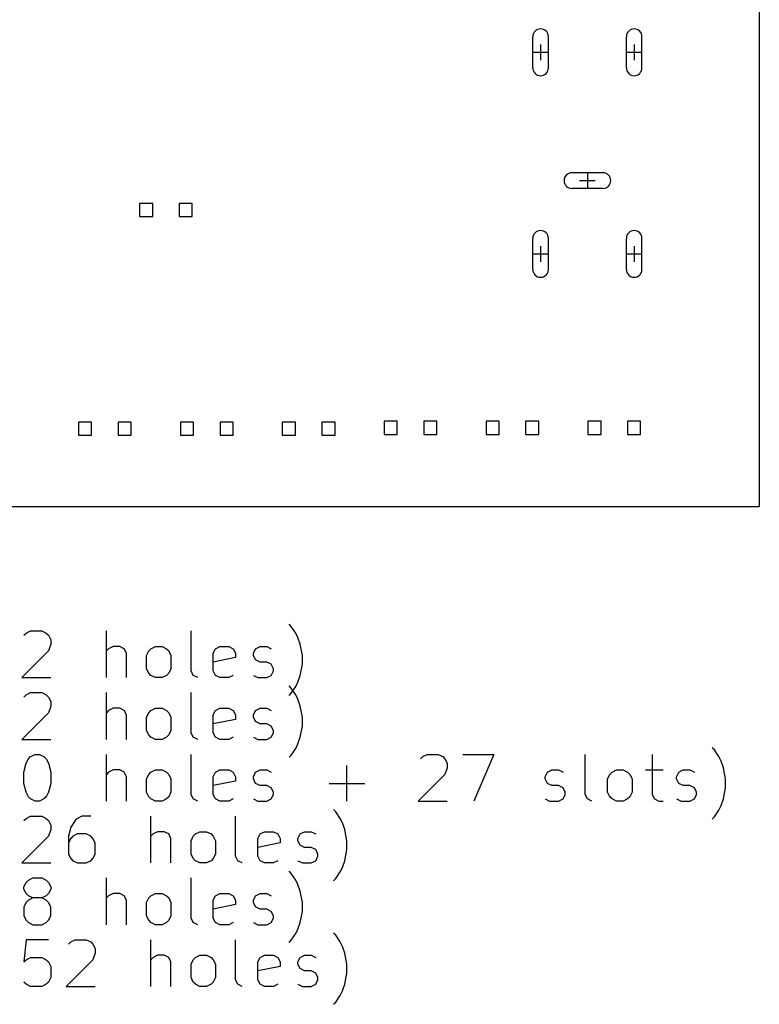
# Model space of a CAD drawing. Extents: x -0.06 to 3.74, y -5 to 0.
# Tile 3 of 4: x 1.87 to 3.74, y -5 to -2.51. Entities that reach past the tile are written whole.
import ezdxf

# ---------------------------------------------------------------- set-up
doc = ezdxf.new("R2010")
doc.units = 0
doc.header["$MEASUREMENT"] = 0
doc.layers.add('BLACK', color=7, linetype='CONTINUOUS')

msp = doc.modelspace()

# ---------------------------------------------------------------- linework, layer by layer
at = {"layer": 'BLACK', "linetype": 'CONTINUOUS'}
for p, q in [((3.74016, 0), (3.74016, -3.74016)), ((3.16831, -2.63332), (3.16831, -2.55458)), ((3.20769, -2.63332), (3.20769, -2.55458)), ((3.40454, -2.63332), (3.40454, -2.55458)), ((3.44391, -2.63332), (3.44391, -2.55458)), ((3.188, -2.57427), (3.188, -2.61364)), ((3.42422, -2.57427), (3.42422, -2.61364)), ((3.16831, -2.59395), (3.20769, -2.59395)), ((3.40454, -2.59395), (3.44391, -2.59395)), ((3.34548, -2.89824), (3.26674, -2.89824)), ((3.30611, -2.89824), (3.30611, -2.93761)), ((3.28643, -2.91792), (3.3258, -2.91792)), ((3.34548, -2.93761), (3.26674, -2.93761)), ((2.20856, -2.97544), (2.17544, -2.97544)), ((2.17544, -2.97544), (2.17544, -3.00856)), ((2.20856, -3.00856), (2.20856, -2.97544)), ((2.30856, -2.97544), (2.27544, -2.97544)), ((2.27544, -2.97544), (2.27544, -3.00856)), ((2.30856, -3.00856), (2.30856, -2.97544)), ((2.17544, -3.00856), (2.20856, -3.00856)), ((2.27544, -3.00856), (2.30856, -3.00856)), ((3.16831, -3.14233), (3.16831, -3.06359)), ((3.20769, -3.14233), (3.20769, -3.06359)), ((3.40454, -3.14233), (3.40454, -3.06359)), ((3.44391, -3.14233), (3.44391, -3.06359)), ((3.16831, -3.10296), (3.20769, -3.10296)), ((3.188, -3.08328), (3.188, -3.12265)), ((3.40454, -3.10296), (3.44391, -3.10296)), ((3.42422, -3.08328), (3.42422, -3.12265)), ((2.05436, -3.52744), (2.02123, -3.52744)), ((2.02123, -3.52744), (2.02123, -3.56056)), ((2.05436, -3.56056), (2.05436, -3.52744)), ((2.15436, -3.52744), (2.12123, -3.52744)), ((2.12123, -3.52744), (2.12123, -3.56056)), ((2.15436, -3.56056), (2.15436, -3.52744)), ((2.3116, -3.52744), (2.27847, -3.52744)), ((2.27847, -3.52744), (2.27847, -3.56056)), ((2.3116, -3.56056), (2.3116, -3.52744)), ((2.4116, -3.52744), (2.37847, -3.52744)), ((2.37847, -3.52744), (2.37847, -3.56056)), ((2.4116, -3.56056), (2.4116, -3.52744)), ((2.56884, -3.52744), (2.53571, -3.52744)), ((2.53571, -3.52744), (2.53571, -3.56056)), ((2.56884, -3.56056), (2.56884, -3.52744)), ((2.66884, -3.52744), (2.63571, -3.52744)), ((2.63571, -3.52744), (2.63571, -3.56056)), ((2.66884, -3.56056), (2.66884, -3.52744)), ((2.82608, -3.52544), (2.79296, -3.52544)), ((2.79296, -3.52544), (2.79296, -3.55856)), ((2.82608, -3.55856), (2.82608, -3.52544)), ((2.92608, -3.52544), (2.89296, -3.52544)), ((2.89296, -3.52544), (2.89296, -3.55856)), ((2.92608, -3.55856), (2.92608, -3.52544)), ((3.08332, -3.52544), (3.0502, -3.52544)), ((3.0502, -3.52544), (3.0502, -3.55856)), ((3.08332, -3.55856), (3.08332, -3.52544)), ((3.18332, -3.52544), (3.1502, -3.52544)), ((3.1502, -3.52544), (3.1502, -3.55856)), ((3.18332, -3.55856), (3.18332, -3.52544)), ((3.34056, -3.52544), (3.30744, -3.52544)), ((3.30744, -3.52544), (3.30744, -3.55856)), ((3.34056, -3.55856), (3.34056, -3.52544)), ((3.44056, -3.52544), (3.40744, -3.52544)), ((3.40744, -3.52544), (3.40744, -3.55856)), ((3.44056, -3.55856), (3.44056, -3.52544)), ((2.02123, -3.56056), (2.05436, -3.56056)), ((2.12123, -3.56056), (2.15436, -3.56056)), ((2.27847, -3.56056), (2.3116, -3.56056)), ((2.37847, -3.56056), (2.4116, -3.56056)), ((2.53571, -3.56056), (2.56884, -3.56056)), ((2.63571, -3.56056), (2.66884, -3.56056)), ((2.79296, -3.55856), (2.82608, -3.55856)), ((2.89296, -3.55856), (2.92608, -3.55856)), ((3.0502, -3.55856), (3.08332, -3.55856)), ((3.1502, -3.55856), (3.18332, -3.55856)), ((3.30744, -3.55856), (3.34056, -3.55856)), ((3.40744, -3.55856), (3.44056, -3.55856)), ((0, -3.74016), (3.74016, -3.74016)), ((2.55835, -4.04317), (2.55273, -4.03754)), ((2.5696, -4.06004), (2.55835, -4.04317)), ((1.88344, -4.06566), (1.88906, -4.06004)), ((1.88906, -4.06004), (1.90031, -4.05442)), ((1.90031, -4.05442), (1.92843, -4.05442)), ((1.92843, -4.05442), (1.93968, -4.06004)), ((1.93968, -4.06004), (1.9453, -4.06566)), ((1.9453, -4.06566), (1.95093, -4.07691)), ((2.09154, -4.17253), (2.09154, -4.05442)), ((2.30526, -4.15565), (2.30526, -4.05442)), ((2.57522, -4.07129), (2.5696, -4.06004)), ((2.58085, -4.08816), (2.57522, -4.07129)), ((1.95093, -4.08816), (1.9453, -4.10503)), ((1.95093, -4.07691), (1.95093, -4.08816)), ((2.09716, -4.09941), (2.09154, -4.10503)), ((2.10841, -4.09379), (2.09716, -4.09941)), ((2.12528, -4.09379), (2.10841, -4.09379)), ((2.13653, -4.09941), (2.12528, -4.09379)), ((2.14215, -4.11066), (2.13653, -4.09941)), ((2.1984, -4.10503), (2.20402, -4.09941)), ((2.20402, -4.09941), (2.21527, -4.09379)), ((2.21527, -4.09379), (2.23214, -4.09379)), ((2.23214, -4.09379), (2.24339, -4.09941)), ((2.24339, -4.09941), (2.24902, -4.10503)), ((2.3615, -4.11066), (2.36713, -4.09941)), ((2.36713, -4.09941), (2.37837, -4.09379)), ((2.37837, -4.09379), (2.40087, -4.09379)), ((2.40087, -4.09379), (2.41212, -4.09941)), ((2.41212, -4.09941), (2.41774, -4.11066)), ((2.46274, -4.11066), (2.46836, -4.09941)), ((2.46836, -4.09941), (2.47961, -4.09379)), ((2.47961, -4.09379), (2.49648, -4.09379)), ((2.49648, -4.09379), (2.50773, -4.09941)), ((2.58647, -4.11628), (2.58085, -4.08816)), ((1.9453, -4.10503), (1.87781, -4.17253)), ((2.14215, -4.17253), (2.14215, -4.11066)), ((2.19277, -4.11628), (2.1984, -4.10503)), ((2.19277, -4.15003), (2.19277, -4.11628)), ((2.24902, -4.10503), (2.25464, -4.11628)), ((2.25464, -4.11628), (2.25464, -4.15003)), ((2.3615, -4.15565), (2.3615, -4.11066)), ((2.41774, -4.12191), (2.3615, -4.13316)), ((2.41774, -4.11066), (2.41774, -4.12191)), ((2.46274, -4.11628), (2.46274, -4.11066)), ((2.46836, -4.12753), (2.46274, -4.11628)), ((2.58647, -4.13878), (2.58647, -4.11628)), ((2.1984, -4.16128), (2.19277, -4.15003)), ((2.25464, -4.15003), (2.24902, -4.16128)), ((2.47961, -4.13316), (2.46836, -4.12753)), ((2.49648, -4.13316), (2.47961, -4.13316)), ((2.50773, -4.13878), (2.49648, -4.13316)), ((2.51336, -4.15003), (2.50773, -4.13878)), ((2.51336, -4.15565), (2.51336, -4.15003)), ((2.58085, -4.1669), (2.58647, -4.13878)), ((1.87781, -4.17253), (1.95093, -4.17253)), ((2.20402, -4.1669), (2.1984, -4.16128)), ((2.21527, -4.17253), (2.20402, -4.1669)), ((2.23214, -4.17253), (2.21527, -4.17253)), ((2.24339, -4.1669), (2.23214, -4.17253)), ((2.24902, -4.16128), (2.24339, -4.1669)), ((2.31088, -4.1669), (2.30526, -4.15565)), ((2.32213, -4.17253), (2.31088, -4.1669)), ((2.36713, -4.1669), (2.3615, -4.15565)), ((2.37837, -4.17253), (2.36713, -4.1669)), ((2.40087, -4.17253), (2.37837, -4.17253)), ((2.41212, -4.1669), (2.40087, -4.17253)), ((2.46274, -4.1669), (2.47399, -4.17253)), ((2.47399, -4.17253), (2.49648, -4.17253)), ((2.49648, -4.17253), (2.50773, -4.1669)), ((2.50773, -4.1669), (2.51336, -4.15565)), ((2.57522, -4.18377), (2.58085, -4.1669)), ((2.55835, -4.19907), (2.55273, -4.19345)), ((2.55835, -4.2119), (2.5696, -4.19502)), ((2.5696, -4.21594), (2.55835, -4.19907)), ((2.5696, -4.19502), (2.57522, -4.18377)), ((1.88344, -4.22157), (1.88906, -4.21594)), ((1.88906, -4.21594), (1.90031, -4.21032)), ((1.90031, -4.21032), (1.92843, -4.21032)), ((1.92843, -4.21032), (1.93968, -4.21594)), ((1.93968, -4.21594), (1.9453, -4.22157)), ((1.9453, -4.22157), (1.95093, -4.23282)), ((2.09154, -4.32843), (2.09154, -4.21032)), ((2.30526, -4.31156), (2.30526, -4.21032)), ((2.55273, -4.21752), (2.55835, -4.2119)), ((2.57522, -4.22719), (2.5696, -4.21594)), ((1.95093, -4.24407), (1.9453, -4.26094)), ((1.95093, -4.23282), (1.95093, -4.24407)), ((2.10841, -4.24969), (2.09716, -4.25531)), ((2.12528, -4.24969), (2.10841, -4.24969)), ((2.13653, -4.25531), (2.12528, -4.24969)), ((2.20402, -4.25531), (2.21527, -4.24969)), ((2.21527, -4.24969), (2.23214, -4.24969)), ((2.23214, -4.24969), (2.24339, -4.25531)), ((2.36713, -4.25531), (2.37837, -4.24969)), ((2.37837, -4.24969), (2.40087, -4.24969)), ((2.40087, -4.24969), (2.41212, -4.25531)), ((2.46836, -4.25531), (2.47961, -4.24969)), ((2.47961, -4.24969), (2.49648, -4.24969)), ((2.49648, -4.24969), (2.50773, -4.25531)), ((2.58085, -4.24407), (2.57522, -4.22719)), ((2.58647, -4.27219), (2.58085, -4.24407)), ((1.9453, -4.26094), (1.87781, -4.32843)), ((2.09716, -4.25531), (2.09154, -4.26094)), ((2.14215, -4.26656), (2.13653, -4.25531)), ((2.14215, -4.32843), (2.14215, -4.26656)), ((2.19277, -4.27219), (2.1984, -4.26094)), ((2.19277, -4.30593), (2.19277, -4.27219)), ((2.1984, -4.26094), (2.20402, -4.25531)), ((2.24339, -4.25531), (2.24902, -4.26094)), ((2.24902, -4.26094), (2.25464, -4.27219)), ((2.25464, -4.27219), (2.25464, -4.30593)), ((2.3615, -4.26656), (2.36713, -4.25531)), ((2.3615, -4.31156), (2.3615, -4.26656)), ((2.41212, -4.25531), (2.41774, -4.26656)), ((2.41774, -4.26656), (2.41774, -4.27781)), ((2.46274, -4.26656), (2.46836, -4.25531)), ((2.46274, -4.27219), (2.46274, -4.26656)), ((2.46836, -4.28344), (2.46274, -4.27219)), ((2.58647, -4.29469), (2.58647, -4.27219)), ((2.41774, -4.27781), (2.3615, -4.28906)), ((2.47961, -4.28906), (2.46836, -4.28344)), ((2.49648, -4.28906), (2.47961, -4.28906)), ((2.50773, -4.29469), (2.49648, -4.28906)), ((2.51336, -4.30593), (2.50773, -4.29469)), ((2.58085, -4.32281), (2.58647, -4.29469)), ((2.1984, -4.31718), (2.19277, -4.30593)), ((2.20402, -4.32281), (2.1984, -4.31718)), ((2.21527, -4.32843), (2.20402, -4.32281)), ((2.24339, -4.32281), (2.23214, -4.32843)), ((2.24902, -4.31718), (2.24339, -4.32281)), ((2.25464, -4.30593), (2.24902, -4.31718)), ((2.31088, -4.32281), (2.30526, -4.31156)), ((2.32213, -4.32843), (2.31088, -4.32281)), ((2.36713, -4.32281), (2.3615, -4.31156)), ((2.37837, -4.32843), (2.36713, -4.32281)), ((2.41212, -4.32281), (2.40087, -4.32843)), ((2.46274, -4.32281), (2.47399, -4.32843)), ((2.49648, -4.32843), (2.50773, -4.32281)), ((2.50773, -4.32281), (2.51336, -4.31156)), ((2.51336, -4.31156), (2.51336, -4.30593)), ((2.57522, -4.33968), (2.58085, -4.32281)), ((1.87781, -4.32843), (1.95093, -4.32843)), ((2.23214, -4.32843), (2.21527, -4.32843)), ((2.40087, -4.32843), (2.37837, -4.32843)), ((2.47399, -4.32843), (2.49648, -4.32843)), ((2.5696, -4.35093), (2.57522, -4.33968)), ((3.62697, -4.35498), (3.62134, -4.34935)), ((1.89468, -4.37747), (1.90031, -4.37185)), ((1.90031, -4.37185), (1.91156, -4.36623)), ((1.91156, -4.36623), (1.92281, -4.36623)), ((1.92281, -4.36623), (1.93406, -4.37185)), ((1.93406, -4.37185), (1.93968, -4.37747)), ((2.09154, -4.48434), (2.09154, -4.36623)), ((2.30526, -4.46746), (2.30526, -4.36623)), ((2.55273, -4.37343), (2.55835, -4.3678)), ((2.55835, -4.3678), (2.5696, -4.35093)), ((2.88456, -4.37747), (2.89019, -4.37185)), ((2.89019, -4.37185), (2.90143, -4.36623)), ((2.90143, -4.36623), (2.92956, -4.36623)), ((2.92956, -4.36623), (2.9408, -4.37185)), ((2.9408, -4.37185), (2.94643, -4.37747)), ((2.99142, -4.36623), (3.07016, -4.36623)), ((3.07016, -4.36623), (3.01954, -4.48434)), ((3.30076, -4.46746), (3.30076, -4.36623)), ((3.46949, -4.36623), (3.46949, -4.46746)), ((3.63822, -4.37185), (3.62697, -4.35498)), ((3.64384, -4.3831), (3.63822, -4.37185)), ((1.88344, -4.41122), (1.88906, -4.38872)), ((1.88906, -4.38872), (1.89468, -4.37747)), ((1.93968, -4.37747), (1.9453, -4.38872)), ((1.9453, -4.38872), (1.95093, -4.41122)), ((2.69896, -4.48434), (2.69896, -4.39435)), ((2.94643, -4.37747), (2.95205, -4.38872)), ((2.95205, -4.38872), (2.95205, -4.39997)), ((3.64947, -4.39997), (3.64384, -4.3831)), ((1.88344, -4.43934), (1.88344, -4.41122)), ((1.95093, -4.41122), (1.95093, -4.43934)), ((2.09716, -4.41122), (2.09154, -4.41684)), ((2.10841, -4.4056), (2.09716, -4.41122)), ((2.12528, -4.4056), (2.10841, -4.4056)), ((2.13653, -4.41122), (2.12528, -4.4056)), ((2.14215, -4.42247), (2.13653, -4.41122)), ((2.14215, -4.48434), (2.14215, -4.42247)), ((2.19277, -4.42809), (2.1984, -4.41684)), ((2.1984, -4.41684), (2.20402, -4.41122)), ((2.20402, -4.41122), (2.21527, -4.4056)), ((2.21527, -4.4056), (2.23214, -4.4056)), ((2.23214, -4.4056), (2.24339, -4.41122)), ((2.24339, -4.41122), (2.24902, -4.41684)), ((2.24902, -4.41684), (2.25464, -4.42809)), ((2.3615, -4.42247), (2.36713, -4.41122)), ((2.3615, -4.46746), (2.3615, -4.42247)), ((2.36713, -4.41122), (2.37837, -4.4056)), ((2.37837, -4.4056), (2.40087, -4.4056)), ((2.40087, -4.4056), (2.41212, -4.41122)), ((2.41212, -4.41122), (2.41774, -4.42247)), ((2.41774, -4.42247), (2.41774, -4.43372)), ((2.46274, -4.42247), (2.46836, -4.41122)), ((2.46274, -4.42809), (2.46274, -4.42247)), ((2.46836, -4.41122), (2.47961, -4.4056)), ((2.47961, -4.4056), (2.49648, -4.4056)), ((2.49648, -4.4056), (2.50773, -4.41122)), ((2.94643, -4.41684), (2.87894, -4.48434)), ((2.95205, -4.39997), (2.94643, -4.41684)), ((3.19952, -4.42247), (3.20515, -4.41122)), ((3.19952, -4.42809), (3.19952, -4.42247)), ((3.20515, -4.41122), (3.21639, -4.4056)), ((3.21639, -4.4056), (3.23327, -4.4056)), ((3.23327, -4.4056), (3.24452, -4.41122)), ((3.357, -4.42809), (3.36263, -4.41684)), ((3.36263, -4.41684), (3.36825, -4.41122)), ((3.36825, -4.41122), (3.3795, -4.4056)), ((3.3795, -4.4056), (3.39637, -4.4056)), ((3.39637, -4.4056), (3.40762, -4.41122)), ((3.40762, -4.41122), (3.41325, -4.41684)), ((3.41325, -4.41684), (3.41887, -4.42809)), ((3.45262, -4.4056), (3.49761, -4.4056)), ((3.53136, -4.42247), (3.53698, -4.41122)), ((3.53136, -4.42809), (3.53136, -4.42247)), ((3.53698, -4.41122), (3.54823, -4.4056)), ((3.54823, -4.4056), (3.5651, -4.4056)), ((3.5651, -4.4056), (3.57635, -4.41122)), ((3.65509, -4.42809), (3.64947, -4.39997)), ((1.88906, -4.46184), (1.88344, -4.43934)), ((1.95093, -4.43934), (1.9453, -4.46184)), ((2.19277, -4.46184), (2.19277, -4.42809)), ((2.25464, -4.42809), (2.25464, -4.46184)), ((2.41774, -4.43372), (2.3615, -4.44497)), ((2.46836, -4.43934), (2.46274, -4.42809)), ((2.47961, -4.44497), (2.46836, -4.43934)), ((2.49648, -4.44497), (2.47961, -4.44497)), ((2.50773, -4.45059), (2.49648, -4.44497)), ((2.65397, -4.43934), (2.74395, -4.43934)), ((3.20515, -4.43934), (3.19952, -4.42809)), ((3.21639, -4.44497), (3.20515, -4.43934)), ((3.23327, -4.44497), (3.21639, -4.44497)), ((3.24452, -4.45059), (3.23327, -4.44497)), ((3.357, -4.46184), (3.357, -4.42809)), ((3.41887, -4.42809), (3.41887, -4.46184)), ((3.53698, -4.43934), (3.53136, -4.42809)), ((3.54823, -4.44497), (3.53698, -4.43934)), ((3.5651, -4.44497), (3.54823, -4.44497)), ((3.57635, -4.45059), (3.5651, -4.44497)), ((3.65509, -4.45059), (3.65509, -4.42809)), ((1.89468, -4.47309), (1.88906, -4.46184)), ((1.90031, -4.47871), (1.89468, -4.47309)), ((1.93968, -4.47309), (1.93406, -4.47871)), ((1.9453, -4.46184), (1.93968, -4.47309)), ((2.1984, -4.47309), (2.19277, -4.46184)), ((2.20402, -4.47871), (2.1984, -4.47309)), ((2.24902, -4.47309), (2.24339, -4.47871)), ((2.25464, -4.46184), (2.24902, -4.47309)), ((2.31088, -4.47871), (2.30526, -4.46746)), ((2.36713, -4.47871), (2.3615, -4.46746)), ((2.51336, -4.46184), (2.50773, -4.45059)), ((2.50773, -4.47871), (2.51336, -4.46746)), ((2.51336, -4.46746), (2.51336, -4.46184)), ((3.25014, -4.46184), (3.24452, -4.45059)), ((3.24452, -4.47871), (3.25014, -4.46746)), ((3.25014, -4.46746), (3.25014, -4.46184)), ((3.30638, -4.47871), (3.30076, -4.46746)), ((3.36263, -4.47309), (3.357, -4.46184)), ((3.36825, -4.47871), (3.36263, -4.47309)), ((3.41325, -4.47309), (3.40762, -4.47871)), ((3.41887, -4.46184), (3.41325, -4.47309)), ((3.46949, -4.46746), (3.47511, -4.47871)), ((3.58197, -4.46184), (3.57635, -4.45059)), ((3.57635, -4.47871), (3.58197, -4.46746)), ((3.58197, -4.46746), (3.58197, -4.46184)), ((3.64947, -4.47871), (3.65509, -4.45059)), ((1.91156, -4.48434), (1.90031, -4.47871)), ((1.92281, -4.48434), (1.91156, -4.48434)), ((1.93406, -4.47871), (1.92281, -4.48434)), ((2.21527, -4.48434), (2.20402, -4.47871)), ((2.23214, -4.48434), (2.21527, -4.48434)), ((2.24339, -4.47871), (2.23214, -4.48434)), ((2.32213, -4.48434), (2.31088, -4.47871)), ((2.37837, -4.48434), (2.36713, -4.47871)), ((2.40087, -4.48434), (2.37837, -4.48434)), ((2.41212, -4.47871), (2.40087, -4.48434)), ((2.46274, -4.47871), (2.47399, -4.48434)), ((2.47399, -4.48434), (2.49648, -4.48434)), ((2.49648, -4.48434), (2.50773, -4.47871)), ((2.87894, -4.48434), (2.95205, -4.48434)), ((3.19952, -4.47871), (3.21077, -4.48434)), ((3.21077, -4.48434), (3.23327, -4.48434)), ((3.23327, -4.48434), (3.24452, -4.47871)), ((3.31763, -4.48434), (3.30638, -4.47871)), ((3.3795, -4.48434), (3.36825, -4.47871)), ((3.39637, -4.48434), (3.3795, -4.48434)), ((3.40762, -4.47871), (3.39637, -4.48434)), ((3.47511, -4.47871), (3.48636, -4.48434)), ((3.48636, -4.48434), (3.49761, -4.48434)), ((3.53136, -4.47871), (3.5426, -4.48434)), ((3.5426, -4.48434), (3.5651, -4.48434)), ((3.5651, -4.48434), (3.57635, -4.47871)), ((3.63822, -4.50683), (3.64384, -4.49558)), ((3.64384, -4.49558), (3.64947, -4.47871)), ((1.88906, -4.52776), (1.90031, -4.52213)), ((1.90031, -4.52213), (1.92843, -4.52213)), ((1.92843, -4.52213), (1.93968, -4.52776)), ((2.02967, -4.52213), (2.01842, -4.52776)), ((2.05217, -4.52213), (2.02967, -4.52213)), ((2.20402, -4.64024), (2.20402, -4.52213)), ((2.41774, -4.62337), (2.41774, -4.52213)), ((2.67084, -4.51088), (2.66521, -4.50526)), ((2.68209, -4.52776), (2.67084, -4.51088)), ((3.62697, -4.52371), (3.63822, -4.50683)), ((1.88344, -4.53338), (1.88906, -4.52776)), ((1.93968, -4.52776), (1.9453, -4.53338)), ((1.9453, -4.53338), (1.95093, -4.54463)), ((1.95093, -4.54463), (1.95093, -4.55588)), ((2.0128, -4.53338), (2.00155, -4.55025)), ((2.01842, -4.52776), (2.0128, -4.53338)), ((2.68771, -4.539), (2.68209, -4.52776)), ((2.69334, -4.55588), (2.68771, -4.539)), ((3.62134, -4.52933), (3.62697, -4.52371)), ((1.9453, -4.57275), (1.87781, -4.64024)), ((1.95093, -4.55588), (1.9453, -4.57275)), ((2.00155, -4.55025), (1.99592, -4.57275)), ((1.99592, -4.57275), (1.99592, -4.61774)), ((2.00717, -4.57275), (2.00155, -4.57837)), ((2.01842, -4.56713), (2.00717, -4.57275)), ((2.04092, -4.56713), (2.01842, -4.56713)), ((2.05217, -4.57275), (2.04092, -4.56713)), ((2.05779, -4.57837), (2.05217, -4.57275)), ((2.20965, -4.56713), (2.20402, -4.57275)), ((2.22089, -4.5615), (2.20965, -4.56713)), ((2.23777, -4.5615), (2.22089, -4.5615)), ((2.24902, -4.56713), (2.23777, -4.5615)), ((2.25464, -4.57837), (2.24902, -4.56713)), ((2.30526, -4.584), (2.31088, -4.57275)), ((2.31088, -4.57275), (2.31651, -4.56713)), ((2.31651, -4.56713), (2.32776, -4.5615)), ((2.32776, -4.5615), (2.34463, -4.5615)), ((2.34463, -4.5615), (2.35588, -4.56713)), ((2.35588, -4.56713), (2.3615, -4.57275)), ((2.3615, -4.57275), (2.36713, -4.584)), ((2.47399, -4.57837), (2.47961, -4.56713)), ((2.47961, -4.56713), (2.49086, -4.5615)), ((2.49086, -4.5615), (2.51336, -4.5615)), ((2.51336, -4.5615), (2.52461, -4.56713)), ((2.52461, -4.56713), (2.53023, -4.57837)), ((2.57522, -4.57837), (2.58085, -4.56713)), ((2.58085, -4.56713), (2.5921, -4.5615)), ((2.5921, -4.5615), (2.60897, -4.5615)), ((2.60897, -4.5615), (2.62022, -4.56713)), ((2.69896, -4.584), (2.69334, -4.55588)), ((2.00155, -4.57837), (1.99592, -4.58962)), ((2.06341, -4.58962), (2.05779, -4.57837)), ((2.06341, -4.61774), (2.06341, -4.58962)), ((2.25464, -4.64024), (2.25464, -4.57837)), ((2.30526, -4.61774), (2.30526, -4.584)), ((2.36713, -4.584), (2.36713, -4.61774)), ((2.47399, -4.62337), (2.47399, -4.57837)), ((2.53023, -4.58962), (2.47399, -4.60087)), ((2.53023, -4.57837), (2.53023, -4.58962)), ((2.57522, -4.584), (2.57522, -4.57837)), ((2.58085, -4.59525), (2.57522, -4.584)), ((2.5921, -4.60087), (2.58085, -4.59525)), ((2.69896, -4.6065), (2.69896, -4.584)), ((1.99592, -4.61774), (2.00155, -4.62899)), ((2.05779, -4.62899), (2.06341, -4.61774)), ((2.31088, -4.62899), (2.30526, -4.61774)), ((2.36713, -4.61774), (2.3615, -4.62899)), ((2.60897, -4.60087), (2.5921, -4.60087)), ((2.62022, -4.6065), (2.60897, -4.60087)), ((2.62584, -4.61774), (2.62022, -4.6065)), ((2.62584, -4.62337), (2.62584, -4.61774)), ((2.69334, -4.63462), (2.69896, -4.6065)), ((1.87781, -4.64024), (1.95093, -4.64024)), ((2.00155, -4.62899), (2.00717, -4.63462)), ((2.00717, -4.63462), (2.01842, -4.64024)), ((2.01842, -4.64024), (2.04092, -4.64024)), ((2.04092, -4.64024), (2.05217, -4.63462)), ((2.05217, -4.63462), (2.05779, -4.62899)), ((2.31651, -4.63462), (2.31088, -4.62899)), ((2.32776, -4.64024), (2.31651, -4.63462)), ((2.34463, -4.64024), (2.32776, -4.64024)), ((2.35588, -4.63462), (2.34463, -4.64024)), ((2.3615, -4.62899), (2.35588, -4.63462)), ((2.42337, -4.63462), (2.41774, -4.62337)), ((2.43462, -4.64024), (2.42337, -4.63462)), ((2.47961, -4.63462), (2.47399, -4.62337)), ((2.49086, -4.64024), (2.47961, -4.63462)), ((2.51336, -4.64024), (2.49086, -4.64024)), ((2.52461, -4.63462), (2.51336, -4.64024)), ((2.57522, -4.63462), (2.58647, -4.64024)), ((2.58647, -4.64024), (2.60897, -4.64024)), ((2.60897, -4.64024), (2.62022, -4.63462)), ((2.62022, -4.63462), (2.62584, -4.62337)), ((2.68771, -4.65149), (2.69334, -4.63462)), ((2.55835, -4.66679), (2.55273, -4.66116)), ((2.5696, -4.68366), (2.55835, -4.66679)), ((2.67084, -4.67961), (2.68209, -4.66274)), ((2.68209, -4.66274), (2.68771, -4.65149)), ((1.88344, -4.70053), (1.88906, -4.68929)), ((1.88906, -4.68929), (1.89468, -4.68366)), ((1.89468, -4.68366), (1.90593, -4.67804)), ((1.90593, -4.67804), (1.92843, -4.67804)), ((1.92843, -4.67804), (1.93968, -4.68366)), ((1.93968, -4.68366), (1.9453, -4.68929)), ((1.9453, -4.68929), (1.95093, -4.70053)), ((2.09154, -4.79615), (2.09154, -4.67804)), ((2.30526, -4.77927), (2.30526, -4.67804)), ((2.57522, -4.69491), (2.5696, -4.68366)), ((2.58085, -4.71178), (2.57522, -4.69491)), ((2.66521, -4.68524), (2.67084, -4.67961)), ((1.88344, -4.70616), (1.88344, -4.70053)), ((1.88906, -4.71741), (1.88344, -4.70616)), ((1.89468, -4.72303), (1.88906, -4.71741)), ((1.9453, -4.71741), (1.93968, -4.72303)), ((1.95093, -4.70616), (1.9453, -4.71741)), ((1.95093, -4.70053), (1.95093, -4.70616)), ((2.10841, -4.71741), (2.09716, -4.72303)), ((2.12528, -4.71741), (2.10841, -4.71741)), ((2.13653, -4.72303), (2.12528, -4.71741)), ((2.20402, -4.72303), (2.21527, -4.71741)), ((2.21527, -4.71741), (2.23214, -4.71741)), ((2.23214, -4.71741), (2.24339, -4.72303)), ((2.36713, -4.72303), (2.37837, -4.71741)), ((2.37837, -4.71741), (2.40087, -4.71741)), ((2.40087, -4.71741), (2.41212, -4.72303)), ((2.46836, -4.72303), (2.47961, -4.71741)), ((2.47961, -4.71741), (2.49648, -4.71741)), ((2.49648, -4.71741), (2.50773, -4.72303)), ((2.58647, -4.7399), (2.58085, -4.71178)), ((1.88906, -4.7399), (1.88344, -4.75115)), ((1.89468, -4.73428), (1.88906, -4.7399)), ((1.90593, -4.72866), (1.89468, -4.72303)), ((1.90593, -4.72866), (1.89468, -4.73428)), ((1.92843, -4.72866), (1.90593, -4.72866)), ((1.93968, -4.72303), (1.92843, -4.72866)), ((1.93968, -4.73428), (1.92843, -4.72866)), ((1.9453, -4.7399), (1.93968, -4.73428)), ((1.95093, -4.75115), (1.9453, -4.7399)), ((2.09716, -4.72303), (2.09154, -4.72866)), ((2.14215, -4.73428), (2.13653, -4.72303)), ((2.14215, -4.79615), (2.14215, -4.73428)), ((2.19277, -4.7399), (2.1984, -4.72866)), ((2.19277, -4.77365), (2.19277, -4.7399)), ((2.1984, -4.72866), (2.20402, -4.72303)), ((2.24339, -4.72303), (2.24902, -4.72866)), ((2.24902, -4.72866), (2.25464, -4.7399)), ((2.25464, -4.7399), (2.25464, -4.77365)), ((2.3615, -4.73428), (2.36713, -4.72303)), ((2.3615, -4.77927), (2.3615, -4.73428)), ((2.41774, -4.74553), (2.3615, -4.75678)), ((2.41212, -4.72303), (2.41774, -4.73428)), ((2.41774, -4.73428), (2.41774, -4.74553)), ((2.46274, -4.73428), (2.46836, -4.72303)), ((2.46274, -4.7399), (2.46274, -4.73428)), ((2.46836, -4.75115), (2.46274, -4.7399)), ((2.58647, -4.7624), (2.58647, -4.7399)), ((1.88344, -4.75115), (1.88344, -4.77365)), ((1.95093, -4.77365), (1.95093, -4.75115)), ((2.47961, -4.75678), (2.46836, -4.75115)), ((2.49648, -4.75678), (2.47961, -4.75678)), ((2.50773, -4.7624), (2.49648, -4.75678)), ((2.51336, -4.77365), (2.50773, -4.7624)), ((2.58085, -4.79052), (2.58647, -4.7624)), ((1.88344, -4.77365), (1.88906, -4.7849)), ((1.88906, -4.7849), (1.89468, -4.79052)), ((1.89468, -4.79052), (1.90593, -4.79615)), ((1.90593, -4.79615), (1.92843, -4.79615)), ((1.92843, -4.79615), (1.93968, -4.79052)), ((1.93968, -4.79052), (1.9453, -4.7849)), ((1.9453, -4.7849), (1.95093, -4.77365)), ((2.1984, -4.7849), (2.19277, -4.77365)), ((2.20402, -4.79052), (2.1984, -4.7849)), ((2.21527, -4.79615), (2.20402, -4.79052)), ((2.23214, -4.79615), (2.21527, -4.79615)), ((2.24339, -4.79052), (2.23214, -4.79615)), ((2.24902, -4.7849), (2.24339, -4.79052)), ((2.25464, -4.77365), (2.24902, -4.7849)), ((2.31088, -4.79052), (2.30526, -4.77927)), ((2.32213, -4.79615), (2.31088, -4.79052)), ((2.36713, -4.79052), (2.3615, -4.77927)), ((2.37837, -4.79615), (2.36713, -4.79052)), ((2.40087, -4.79615), (2.37837, -4.79615)), ((2.41212, -4.79052), (2.40087, -4.79615)), ((2.46274, -4.79052), (2.47399, -4.79615)), ((2.47399, -4.79615), (2.49648, -4.79615)), ((2.49648, -4.79615), (2.50773, -4.79052)), ((2.50773, -4.79052), (2.51336, -4.77927)), ((2.51336, -4.77927), (2.51336, -4.77365)), ((2.57522, -4.8074), (2.58085, -4.79052)), ((2.55835, -4.83552), (2.5696, -4.81864)), ((2.5696, -4.81864), (2.57522, -4.8074)), ((2.67084, -4.82269), (2.66521, -4.81707)), ((1.88906, -4.83394), (1.88344, -4.89019)), ((1.9453, -4.83394), (1.88906, -4.83394)), ((1.99592, -4.84519), (2.00155, -4.83957)), ((2.00155, -4.83957), (2.0128, -4.83394)), ((2.0128, -4.83394), (2.04092, -4.83394)), ((2.04092, -4.83394), (2.05217, -4.83957)), ((2.05217, -4.83957), (2.05779, -4.84519)), ((2.05779, -4.84519), (2.06341, -4.85644)), ((2.20402, -4.95205), (2.20402, -4.83394)), ((2.41774, -4.93518), (2.41774, -4.83394)), ((2.55273, -4.84114), (2.55835, -4.83552)), ((2.68209, -4.83957), (2.67084, -4.82269)), ((2.68771, -4.85082), (2.68209, -4.83957)), ((2.06341, -4.86769), (2.05779, -4.88456)), ((2.06341, -4.85644), (2.06341, -4.86769)), ((2.69334, -4.86769), (2.68771, -4.85082)), ((2.69896, -4.89581), (2.69334, -4.86769)), ((1.88344, -4.89019), (1.88906, -4.88456)), ((1.88906, -4.88456), (1.90031, -4.87894)), ((1.90031, -4.87894), (1.92843, -4.87894)), ((1.92843, -4.87894), (1.93968, -4.88456)), ((1.93968, -4.88456), (1.9453, -4.89019)), ((1.9453, -4.89019), (1.95093, -4.90143)), ((2.05779, -4.88456), (1.9903, -4.95205)), ((2.20965, -4.87894), (2.20402, -4.88456)), ((2.22089, -4.87331), (2.20965, -4.87894)), ((2.23777, -4.87331), (2.22089, -4.87331)), ((2.24902, -4.87894), (2.23777, -4.87331)), ((2.25464, -4.89019), (2.24902, -4.87894)), ((2.25464, -4.95205), (2.25464, -4.89019)), ((2.30526, -4.89581), (2.31088, -4.88456)), ((2.30526, -4.92956), (2.30526, -4.89581)), ((2.31088, -4.88456), (2.31651, -4.87894)), ((2.31651, -4.87894), (2.32776, -4.87331)), ((2.32776, -4.87331), (2.34463, -4.87331)), ((2.34463, -4.87331), (2.35588, -4.87894)), ((2.35588, -4.87894), (2.3615, -4.88456)), ((2.3615, -4.88456), (2.36713, -4.89581)), ((2.36713, -4.89581), (2.36713, -4.92956)), ((2.47399, -4.89019), (2.47961, -4.87894)), ((2.47399, -4.93518), (2.47399, -4.89019)), ((2.47961, -4.87894), (2.49086, -4.87331)), ((2.49086, -4.87331), (2.51336, -4.87331)), ((2.51336, -4.87331), (2.52461, -4.87894)), ((2.52461, -4.87894), (2.53023, -4.89019)), ((2.53023, -4.89019), (2.53023, -4.90143)), ((2.57522, -4.89019), (2.58085, -4.87894)), ((2.57522, -4.89581), (2.57522, -4.89019)), ((2.58085, -4.90706), (2.57522, -4.89581)), ((2.58085, -4.87894), (2.5921, -4.87331)), ((2.5921, -4.87331), (2.60897, -4.87331)), ((2.60897, -4.87331), (2.62022, -4.87894)), ((2.69896, -4.91831), (2.69896, -4.89581)), ((1.95093, -4.90143), (1.95093, -4.92956)), ((2.53023, -4.90143), (2.47399, -4.91268)), ((2.5921, -4.91268), (2.58085, -4.90706)), ((2.60897, -4.91268), (2.5921, -4.91268)), ((2.62022, -4.91831), (2.60897, -4.91268)), ((2.62584, -4.92956), (2.62022, -4.91831)), ((2.69334, -4.94643), (2.69896, -4.91831)), ((1.88906, -4.94643), (1.88344, -4.9408)), ((1.9453, -4.9408), (1.93968, -4.94643)), ((1.95093, -4.92956), (1.9453, -4.9408)), ((2.31088, -4.9408), (2.30526, -4.92956)), ((2.31651, -4.94643), (2.31088, -4.9408)), ((2.3615, -4.9408), (2.35588, -4.94643)), ((2.36713, -4.92956), (2.3615, -4.9408)), ((2.42337, -4.94643), (2.41774, -4.93518)), ((2.47961, -4.94643), (2.47399, -4.93518)), ((2.62022, -4.94643), (2.62584, -4.93518)), ((2.62584, -4.93518), (2.62584, -4.92956)), ((1.90031, -4.95205), (1.88906, -4.94643)), ((1.92843, -4.95205), (1.90031, -4.95205)), ((1.93968, -4.94643), (1.92843, -4.95205)), ((1.9903, -4.95205), (2.06341, -4.95205)), ((2.32776, -4.95205), (2.31651, -4.94643)), ((2.34463, -4.95205), (2.32776, -4.95205)), ((2.35588, -4.94643), (2.34463, -4.95205)), ((2.43462, -4.95205), (2.42337, -4.94643)), ((2.49086, -4.95205), (2.47961, -4.94643)), ((2.51336, -4.95205), (2.49086, -4.95205)), ((2.52461, -4.94643), (2.51336, -4.95205)), ((2.57522, -4.94643), (2.58647, -4.95205)), ((2.58647, -4.95205), (2.60897, -4.95205)), ((2.60897, -4.95205), (2.62022, -4.94643)), ((2.68209, -4.97455), (2.68771, -4.9633)), ((2.68771, -4.9633), (2.69334, -4.94643)), ((2.66521, -4.99705), (2.67084, -4.99142)), ((2.67084, -4.99142), (2.68209, -4.97455))]:
    msp.add_line(p, q, dxfattribs=at)
at = {"layer": 'BLACK'}
for centre, start, end in [((3.188, -2.55458), 360, 540), ((3.42422, -2.55458), 360, 540), ((3.188, -2.63332), 180, 360), ((3.42422, -2.63332), 180, 360), ((3.26674, -2.91792), 450, 630), ((3.34548, -2.91792), 270, 450), ((3.188, -3.06359), 360, 540), ((3.42422, -3.06359), 360, 540), ((3.188, -3.14233), 180, 360), ((3.42422, -3.14233), 180, 360)]:
    msp.add_arc(centre, 0.019685, start, end, dxfattribs=at)

doc.saveas('drawing.dxf')
